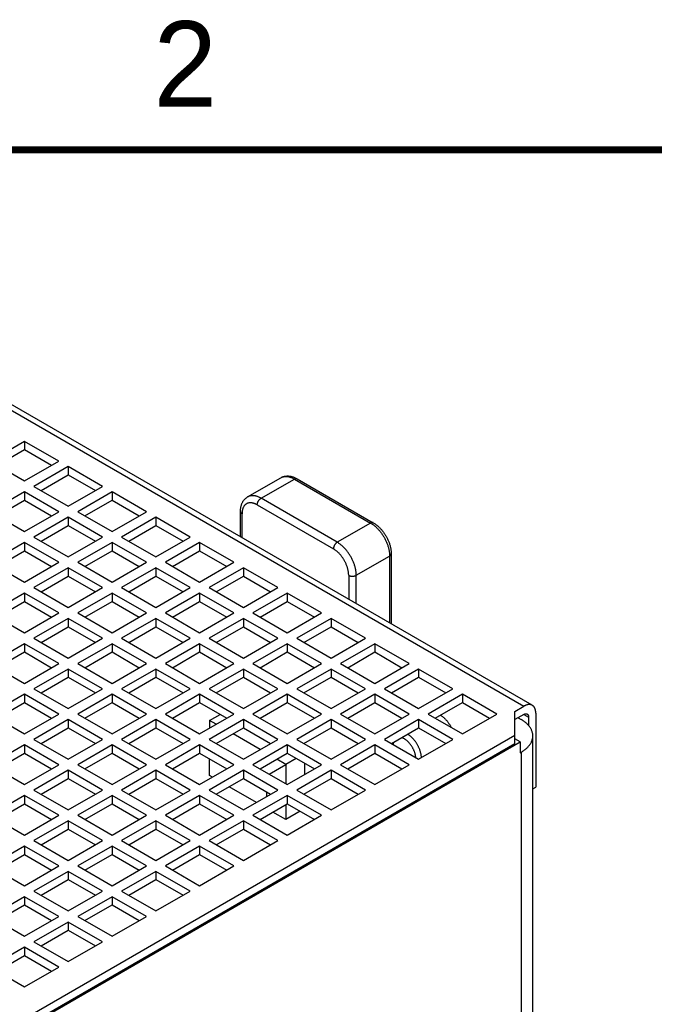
# Model space of a CAD drawing. Header units: inches. Extents: x 0 to 34, y 0 to 22.
# Tile 53 of 54: x 27.1 to 29, y 19 to 21.9. Entities that reach past the tile are written whole.
import ezdxf

# ---------------------------------------------------------------- set-up
doc = ezdxf.new("R2010")
doc.units = ezdxf.units.IN
doc.header["$LTSCALE"] = 1.87
doc.header["$MEASUREMENT"] = 0
doc.layers.get('0').update_dxf_attribs({"linetype": 'CONTINUOUS'})
doc.styles.get("Standard").update_dxf_attribs({"font": 'txt', "width": 0.8})

msp = doc.modelspace()

# ---------------------------------------------------------------- linework, layer by layer
at = {"color": 7, "linetype": 'CONTINUOUS'}
for p, q in [((28.6101, 19.8767), (26.4498, 21.124)), ((26.4252, 21.1215), (28.5855, 19.8742)), ((27.1253, 20.6482), (27.0251, 20.5903)), ((27.1253, 20.6482), (27.1253, 20.6241)), ((27.2256, 20.5903), (27.1253, 20.6482)), ((27.046, 20.5783), (27.1253, 20.6241)), ((27.1253, 20.6241), (27.2047, 20.5783)), ((27.0251, 20.5903), (27.1253, 20.5324)), ((27.1253, 20.5324), (27.2256, 20.5903)), ((27.2534, 20.5742), (27.1532, 20.5164)), ((27.1741, 20.5043), (27.2534, 20.5501)), ((27.2534, 20.5742), (27.2534, 20.5501)), ((27.3536, 20.5164), (27.2534, 20.5742)), ((27.2534, 20.5501), (27.3327, 20.5043)), ((27.7778, 20.4857), (27.8752, 20.542)), ((27.8171, 20.4818), (27.9146, 20.5381)), ((27.9146, 20.5381), (28.1373, 20.4095)), ((27.9224, 20.5388), (28.1452, 20.4102)), ((27.1253, 20.5003), (27.0251, 20.4424)), ((27.1253, 20.5003), (27.1253, 20.4762)), ((27.2256, 20.4424), (27.1253, 20.5003)), ((27.1532, 20.5164), (27.2534, 20.4585)), ((27.2534, 20.4585), (27.3536, 20.5164)), ((27.3815, 20.5003), (27.2812, 20.4424)), ((27.3815, 20.5003), (27.3815, 20.4762)), ((27.4817, 20.4424), (27.3815, 20.5003)), ((27.046, 20.4304), (27.1253, 20.4762)), ((27.1253, 20.4762), (27.2047, 20.4304)), ((27.3021, 20.4304), (27.3815, 20.4762)), ((27.3815, 20.4762), (27.4608, 20.4304)), ((27.806, 20.4625), (28.0287, 20.3339)), ((28.0398, 20.3532), (27.8171, 20.4818)), ((27.0251, 20.4424), (27.1253, 20.3846)), ((27.1253, 20.3846), (27.2256, 20.4424)), ((27.2812, 20.4424), (27.3815, 20.3846)), ((27.3815, 20.3846), (27.4817, 20.4424)), ((27.7568, 20.3693), (27.7568, 20.4432)), ((27.7615, 20.3666), (27.7615, 20.4368)), ((27.2534, 20.4264), (27.1532, 20.3685)), ((27.2534, 20.4264), (27.2534, 20.4022)), ((27.3536, 20.3685), (27.2534, 20.4264)), ((27.5095, 20.4264), (27.4093, 20.3685)), ((27.5095, 20.4264), (27.5095, 20.4022)), ((27.6097, 20.3685), (27.5095, 20.4264)), ((28.1373, 20.4095), (28.0398, 20.3532)), ((27.1741, 20.3564), (27.2534, 20.4022)), ((27.2534, 20.4022), (27.3327, 20.3564)), ((27.4302, 20.3564), (27.5095, 20.4022)), ((27.5095, 20.4022), (27.5889, 20.3564)), ((27.1253, 20.3524), (27.0251, 20.2946)), ((27.1253, 20.3524), (27.1253, 20.3283)), ((27.2256, 20.2946), (27.1253, 20.3524)), ((27.1532, 20.3685), (27.2534, 20.3106)), ((27.2534, 20.3106), (27.3536, 20.3685)), ((27.3815, 20.3524), (27.2812, 20.2946)), ((27.3815, 20.3524), (27.3815, 20.3283)), ((27.4817, 20.2946), (27.3815, 20.3524)), ((27.4093, 20.3685), (27.5095, 20.3106)), ((27.5095, 20.3106), (27.6097, 20.3685)), ((27.6376, 20.3524), (27.5374, 20.2946)), ((27.6376, 20.3524), (27.6376, 20.3283)), ((27.7378, 20.2946), (27.6376, 20.3524)), ((27.046, 20.2825), (27.1253, 20.3283)), ((27.1253, 20.3283), (27.2047, 20.2825)), ((27.3021, 20.2825), (27.3815, 20.3283)), ((27.3815, 20.3283), (27.4608, 20.2825)), ((27.5582, 20.2825), (27.6376, 20.3283)), ((27.6376, 20.3283), (27.7169, 20.2825)), ((28.1976, 20.3195), (28.1976, 20.1148)), ((27.0251, 20.2946), (27.1253, 20.2367)), ((27.1253, 20.2367), (27.2256, 20.2946)), ((27.2812, 20.2946), (27.3815, 20.2367)), ((27.3815, 20.2367), (27.4817, 20.2946)), ((27.5374, 20.2946), (27.6376, 20.2367)), ((27.6376, 20.2367), (27.7378, 20.2946)), ((28.0955, 20.2568), (28.193, 20.313)), ((28.193, 20.313), (28.193, 20.1175)), ((27.2534, 20.2785), (27.1532, 20.2206)), ((27.2534, 20.2785), (27.2534, 20.2544)), ((27.3536, 20.2206), (27.2534, 20.2785)), ((27.5095, 20.2785), (27.4093, 20.2206)), ((27.5095, 20.2785), (27.5095, 20.2544)), ((27.6097, 20.2206), (27.5095, 20.2785)), ((27.7656, 20.2785), (27.6654, 20.2206)), ((27.7656, 20.2785), (27.7656, 20.2544)), ((27.8659, 20.2206), (27.7656, 20.2785)), ((27.1741, 20.2086), (27.2534, 20.2544)), ((27.2534, 20.2544), (27.3327, 20.2086)), ((27.4302, 20.2086), (27.5095, 20.2544)), ((27.5095, 20.2544), (27.5889, 20.2086)), ((27.6863, 20.2086), (27.7656, 20.2544)), ((27.7656, 20.2544), (27.845, 20.2086)), ((28.0733, 20.2568), (28.0733, 20.1866)), ((28.0955, 20.1738), (28.0955, 20.2568)), ((27.1253, 20.2045), (27.0251, 20.1467)), ((27.1253, 20.2045), (27.1253, 20.1804)), ((27.2256, 20.1467), (27.1253, 20.2045)), ((27.1532, 20.2206), (27.2534, 20.1627)), ((27.2534, 20.1627), (27.3536, 20.2206)), ((27.3815, 20.2045), (27.2812, 20.1467)), ((27.3815, 20.2045), (27.3815, 20.1804)), ((27.4817, 20.1467), (27.3815, 20.2045)), ((27.4093, 20.2206), (27.5095, 20.1627)), ((27.5095, 20.1627), (27.6097, 20.2206)), ((27.6376, 20.2045), (27.5374, 20.1467)), ((27.6376, 20.2045), (27.6376, 20.1804)), ((27.7378, 20.1467), (27.6376, 20.2045)), ((27.6654, 20.2206), (27.7656, 20.1627)), ((27.7656, 20.1627), (27.8659, 20.2206)), ((27.8937, 20.2045), (27.7935, 20.1467)), ((27.8937, 20.2045), (27.8937, 20.1804)), ((27.9939, 20.1467), (27.8937, 20.2045)), ((27.046, 20.1346), (27.1253, 20.1804)), ((27.1253, 20.1804), (27.2047, 20.1346)), ((27.3021, 20.1346), (27.3815, 20.1804)), ((27.3815, 20.1804), (27.4608, 20.1346)), ((27.5582, 20.1346), (27.6376, 20.1804)), ((27.6376, 20.1804), (27.7169, 20.1346)), ((27.8143, 20.1346), (27.8937, 20.1804)), ((27.8937, 20.1804), (27.973, 20.1346)), ((27.0251, 20.1467), (27.1253, 20.0888)), ((27.1253, 20.0888), (27.2256, 20.1467)), ((27.2812, 20.1467), (27.3815, 20.0888)), ((27.3815, 20.0888), (27.4817, 20.1467)), ((27.5374, 20.1467), (27.6376, 20.0888)), ((27.6376, 20.0888), (27.7378, 20.1467)), ((27.7935, 20.1467), (27.8937, 20.0888)), ((27.8937, 20.0888), (27.9939, 20.1467)), ((27.2534, 20.1306), (27.1532, 20.0727)), ((27.2534, 20.1306), (27.2534, 20.1065)), ((27.3536, 20.0727), (27.2534, 20.1306)), ((27.5095, 20.1306), (27.4093, 20.0727)), ((27.5095, 20.1306), (27.5095, 20.1065)), ((27.6097, 20.0727), (27.5095, 20.1306)), ((27.7656, 20.1306), (27.6654, 20.0727)), ((27.7656, 20.1306), (27.7656, 20.1065)), ((27.8659, 20.0727), (27.7656, 20.1306)), ((28.0217, 20.1306), (27.9215, 20.0727)), ((28.0217, 20.1306), (28.0217, 20.1065)), ((28.122, 20.0727), (28.0217, 20.1306)), ((27.1741, 20.0607), (27.2534, 20.1065)), ((27.2534, 20.1065), (27.3327, 20.0607)), ((27.4302, 20.0607), (27.5095, 20.1065)), ((27.5095, 20.1065), (27.5889, 20.0607)), ((27.6863, 20.0607), (27.7656, 20.1065)), ((27.7656, 20.1065), (27.845, 20.0607)), ((27.9424, 20.0607), (28.0217, 20.1065)), ((28.0217, 20.1065), (28.1011, 20.0607)), ((27.1532, 20.0727), (27.2534, 20.0149)), ((27.2534, 20.0149), (27.3536, 20.0727)), ((27.4093, 20.0727), (27.5095, 20.0149)), ((27.5095, 20.0149), (27.6097, 20.0727)), ((27.6654, 20.0727), (27.7656, 20.0149)), ((27.7656, 20.0149), (27.8659, 20.0727)), ((27.9215, 20.0727), (28.0217, 20.0149)), ((28.0217, 20.0149), (28.122, 20.0727)), ((27.1253, 20.0567), (27.0251, 19.9988)), ((27.046, 19.9867), (27.1253, 20.0326)), ((27.1253, 20.0567), (27.1253, 20.0326)), ((27.2256, 19.9988), (27.1253, 20.0567)), ((27.1253, 20.0326), (27.2047, 19.9867)), ((27.3815, 20.0567), (27.2812, 19.9988)), ((27.3021, 19.9867), (27.3815, 20.0326)), ((27.3815, 20.0567), (27.3815, 20.0326)), ((27.4817, 19.9988), (27.3815, 20.0567)), ((27.3815, 20.0326), (27.4608, 19.9867)), ((27.6376, 20.0567), (27.5374, 19.9988)), ((27.5582, 19.9867), (27.6376, 20.0326)), ((27.6376, 20.0567), (27.6376, 20.0326)), ((27.7378, 19.9988), (27.6376, 20.0567)), ((27.6376, 20.0326), (27.7169, 19.9867)), ((27.8937, 20.0567), (27.7935, 19.9988)), ((27.8143, 19.9867), (27.8937, 20.0326)), ((27.8937, 20.0567), (27.8937, 20.0326)), ((27.9939, 19.9988), (27.8937, 20.0567)), ((27.8937, 20.0326), (27.973, 19.9867)), ((28.1498, 20.0567), (28.0496, 19.9988)), ((28.0705, 19.9867), (28.1498, 20.0326)), ((28.1498, 20.0567), (28.1498, 20.0326)), ((28.25, 19.9988), (28.1498, 20.0567)), ((28.1498, 20.0326), (28.2291, 19.9867)), ((27.0251, 19.9988), (27.1253, 19.9409)), ((27.1253, 19.9409), (27.2256, 19.9988)), ((27.2534, 19.9827), (27.1532, 19.9249)), ((27.2534, 19.9827), (27.2534, 19.9586)), ((27.3536, 19.9249), (27.2534, 19.9827)), ((27.2812, 19.9988), (27.3815, 19.9409)), ((27.3815, 19.9409), (27.4817, 19.9988)), ((27.5095, 19.9827), (27.4093, 19.9249)), ((27.5095, 19.9827), (27.5095, 19.9586)), ((27.6097, 19.9249), (27.5095, 19.9827)), ((27.5374, 19.9988), (27.6376, 19.9409)), ((27.6376, 19.9409), (27.7378, 19.9988)), ((27.7656, 19.9827), (27.6654, 19.9249)), ((27.7656, 19.9827), (27.7656, 19.9586)), ((27.8659, 19.9249), (27.7656, 19.9827)), ((27.7935, 19.9988), (27.8937, 19.9409)), ((27.8937, 19.9409), (27.9939, 19.9988)), ((28.0217, 19.9827), (27.9215, 19.9249)), ((28.0217, 19.9827), (28.0217, 19.9586)), ((28.122, 19.9249), (28.0217, 19.9827)), ((28.0496, 19.9988), (28.1498, 19.9409)), ((28.1498, 19.9409), (28.25, 19.9988)), ((28.2779, 19.9827), (28.1776, 19.9249)), ((28.2779, 19.9827), (28.2779, 19.9586)), ((28.3781, 19.9249), (28.2779, 19.9827)), ((27.1741, 19.9128), (27.2534, 19.9586)), ((27.2534, 19.9586), (27.3327, 19.9128)), ((27.4302, 19.9128), (27.5095, 19.9586)), ((27.5095, 19.9586), (27.5889, 19.9128)), ((27.6863, 19.9128), (27.7656, 19.9586)), ((27.7656, 19.9586), (27.845, 19.9128)), ((27.9424, 19.9128), (28.0217, 19.9586)), ((28.0217, 19.9586), (28.1011, 19.9128)), ((28.1985, 19.9128), (28.2779, 19.9586)), ((28.2779, 19.9586), (28.3572, 19.9128)), ((27.1532, 19.9249), (27.2534, 19.867)), ((27.2534, 19.867), (27.3536, 19.9249)), ((27.4093, 19.9249), (27.5095, 19.867)), ((27.5095, 19.867), (27.6097, 19.9249)), ((27.6654, 19.9249), (27.7656, 19.867)), ((27.7656, 19.867), (27.8659, 19.9249)), ((27.9215, 19.9249), (28.0217, 19.867)), ((28.0217, 19.867), (28.122, 19.9249)), ((28.1776, 19.9249), (28.2779, 19.867)), ((28.2779, 19.867), (28.3781, 19.9249)), ((27.1253, 19.9088), (27.0251, 19.8509)), ((27.1253, 19.9088), (27.1253, 19.8847)), ((27.2256, 19.8509), (27.1253, 19.9088)), ((27.3815, 19.9088), (27.2812, 19.8509)), ((27.3815, 19.9088), (27.3815, 19.8847)), ((27.4817, 19.8509), (27.3815, 19.9088)), ((27.6376, 19.9088), (27.5374, 19.8509)), ((27.6376, 19.9088), (27.6376, 19.8847)), ((27.7378, 19.8509), (27.6376, 19.9088)), ((27.8937, 19.9088), (27.7935, 19.8509)), ((27.8937, 19.9088), (27.8937, 19.8847)), ((27.9939, 19.8509), (27.8937, 19.9088)), ((28.1498, 19.9088), (28.0496, 19.8509)), ((28.1498, 19.9088), (28.1498, 19.8847)), ((28.25, 19.8509), (28.1498, 19.9088)), ((28.4059, 19.9088), (28.3057, 19.8509)), ((28.4059, 19.9088), (28.4059, 19.8847)), ((28.5061, 19.8509), (28.4059, 19.9088)), ((27.046, 19.8389), (27.1253, 19.8847)), ((27.1253, 19.8847), (27.2047, 19.8389)), ((27.3021, 19.8389), (27.3815, 19.8847)), ((27.3815, 19.8847), (27.4608, 19.8389)), ((27.5582, 19.8389), (27.6376, 19.8847)), ((27.6376, 19.8847), (27.7169, 19.8389)), ((27.8143, 19.8389), (27.8937, 19.8847)), ((27.8937, 19.8847), (27.973, 19.8389)), ((28.0705, 19.8389), (28.1498, 19.8847)), ((28.1498, 19.8847), (28.2291, 19.8389)), ((28.3266, 19.8389), (28.4059, 19.8847)), ((28.4059, 19.8847), (28.4853, 19.8389)), ((28.559, 19.859), (28.5855, 19.8742)), ((28.559, 19.7641), (28.559, 19.859)), ((27.0251, 19.8509), (27.1253, 19.793)), ((27.1253, 19.793), (27.2256, 19.8509)), ((27.2534, 19.8348), (27.1532, 19.777)), ((27.2534, 19.8348), (27.2534, 19.8107)), ((27.3536, 19.777), (27.2534, 19.8348)), ((27.2812, 19.8509), (27.3815, 19.793)), ((27.3815, 19.793), (27.4817, 19.8509)), ((27.5095, 19.8348), (27.4093, 19.777)), ((27.5095, 19.8348), (27.5095, 19.8107)), ((27.6097, 19.777), (27.5095, 19.8348)), ((27.5374, 19.8509), (27.6376, 19.793)), ((27.6376, 19.793), (27.7378, 19.8509)), ((27.7656, 19.8348), (27.6654, 19.777)), ((27.6668, 19.8325), (27.6974, 19.8501)), ((27.6668, 19.8325), (27.6668, 19.8099)), ((27.6863, 19.8212), (27.6668, 19.8325)), ((27.7656, 19.8348), (27.7656, 19.8107)), ((27.8659, 19.777), (27.7656, 19.8348)), ((27.7935, 19.8509), (27.8937, 19.793)), ((27.8937, 19.793), (27.9939, 19.8509)), ((28.0217, 19.8348), (27.9215, 19.777)), ((28.0217, 19.8348), (28.0217, 19.8107)), ((28.122, 19.777), (28.0217, 19.8348)), ((28.0496, 19.8509), (28.1498, 19.793)), ((28.1498, 19.793), (28.25, 19.8509)), ((28.2779, 19.8348), (28.1776, 19.777)), ((28.2779, 19.8348), (28.2779, 19.8107)), ((28.3781, 19.777), (28.2779, 19.8348)), ((28.3057, 19.8509), (28.4059, 19.793)), ((28.4059, 19.793), (28.5061, 19.8509)), ((28.5855, 19.8501), (28.559, 19.8348)), ((28.5688, 19.8405), (28.5771, 19.8356)), ((28.5855, 19.8501), (28.5994, 19.8421)), ((28.5994, 19.8421), (28.5994, 19.8178)), ((28.6203, 19.8541), (28.6203, 19.6372)), ((27.1741, 19.7649), (27.2534, 19.8107)), ((27.2534, 19.8107), (27.3327, 19.7649)), ((27.4302, 19.7649), (27.5095, 19.8107)), ((27.5095, 19.8107), (27.5889, 19.7649)), ((27.6863, 19.7649), (27.7656, 19.8107)), ((27.7656, 19.8107), (27.845, 19.7649)), ((27.9424, 19.7649), (28.0217, 19.8107)), ((28.0217, 19.8107), (28.1011, 19.7649)), ((28.1985, 19.7649), (28.2779, 19.8107)), ((28.2779, 19.8107), (28.3572, 19.7649)), ((28.559, 19.7882), (25.5627, 18.0582)), ((27.1532, 19.777), (27.2534, 19.7191)), ((27.2534, 19.7191), (27.3536, 19.777)), ((27.4093, 19.777), (27.5095, 19.7191)), ((27.5095, 19.7191), (27.6097, 19.777)), ((27.6654, 19.777), (27.7656, 19.7191)), ((27.8144, 19.7473), (27.7351, 19.7931)), ((27.7656, 19.7191), (27.8659, 19.777)), ((27.9215, 19.777), (28.0217, 19.7191)), ((28.0217, 19.7191), (28.122, 19.777)), ((28.1776, 19.777), (28.2779, 19.7191)), ((28.2779, 19.7191), (28.3781, 19.777)), ((28.5743, 19.7697), (28.559, 19.7786)), ((28.6117, 15.9204), (28.6117, 19.7874)), ((25.5512, 18.0242), (28.5743, 19.7697)), ((28.559, 19.7641), (25.5627, 18.0341)), ((27.1253, 19.7609), (27.0251, 19.703)), ((27.1253, 19.7609), (27.1253, 19.7368)), ((27.2256, 19.703), (27.1253, 19.7609)), ((27.3815, 19.7609), (27.2812, 19.703)), ((27.3815, 19.7609), (27.3815, 19.7368)), ((27.4817, 19.703), (27.3815, 19.7609)), ((27.6376, 19.7609), (27.5374, 19.703)), ((27.6376, 19.7609), (27.6376, 19.7368)), ((27.7378, 19.703), (27.6376, 19.7609)), ((27.8937, 19.7609), (27.7935, 19.703)), ((27.8937, 19.7609), (27.8937, 19.7368)), ((27.9939, 19.703), (27.8937, 19.7609)), ((28.1498, 19.7609), (28.0496, 19.703)), ((28.1498, 19.7609), (28.1498, 19.7368)), ((28.25, 19.703), (28.1498, 19.7609)), ((28.2027, 19.7625), (28.2027, 19.7673)), ((28.5743, 19.7697), (28.5743, 19.7376)), ((27.046, 19.691), (27.1253, 19.7368)), ((27.1253, 19.7368), (27.2047, 19.691)), ((27.3021, 19.691), (27.3815, 19.7368)), ((27.3815, 19.7368), (27.4608, 19.691)), ((27.5582, 19.691), (27.6376, 19.7368)), ((27.6376, 19.7368), (27.7169, 19.691)), ((27.6668, 19.6718), (27.6668, 19.7199)), ((27.8143, 19.691), (27.8937, 19.7368)), ((27.8895, 19.7039), (27.8631, 19.7191)), ((27.9201, 19.7215), (27.8895, 19.7039)), ((27.8937, 19.7368), (27.973, 19.691)), ((28.0705, 19.691), (28.1498, 19.7368)), ((28.1498, 19.7368), (28.2291, 19.691)), ((28.5743, 19.7376), (28.5771, 19.7392)), ((28.5771, 19.7392), (28.5771, 15.8722)), ((27.0251, 19.703), (27.1253, 19.6452)), ((27.1253, 19.6452), (27.2256, 19.703)), ((27.2534, 19.687), (27.1532, 19.6291)), ((27.2534, 19.687), (27.2534, 19.6629)), ((27.3536, 19.6291), (27.2534, 19.687)), ((27.2812, 19.703), (27.3815, 19.6452)), ((27.3815, 19.6452), (27.4817, 19.703)), ((27.5095, 19.687), (27.4093, 19.6291)), ((27.5095, 19.687), (27.5095, 19.6629)), ((27.6097, 19.6291), (27.5095, 19.687)), ((27.5374, 19.703), (27.6376, 19.6452)), ((27.6376, 19.6452), (27.7378, 19.703)), ((27.7656, 19.687), (27.6654, 19.6291)), ((27.7656, 19.687), (27.7656, 19.6629)), ((27.8659, 19.6291), (27.7656, 19.687)), ((27.7935, 19.703), (27.8937, 19.6452)), ((27.8407, 19.6757), (27.8895, 19.7039)), ((27.8895, 19.7039), (27.8895, 19.6476)), ((27.8937, 19.6452), (27.9939, 19.703)), ((28.0217, 19.687), (27.9215, 19.6291)), ((27.9452, 19.6749), (27.9452, 19.7071)), ((28.0217, 19.687), (28.0217, 19.6629)), ((28.122, 19.6291), (28.0217, 19.687)), ((28.0496, 19.703), (28.1498, 19.6452)), ((28.1498, 19.6452), (28.25, 19.703)), ((27.1741, 19.617), (27.2534, 19.6629)), ((27.2534, 19.6629), (27.3327, 19.617)), ((27.4302, 19.617), (27.5095, 19.6629)), ((27.5095, 19.6629), (27.5889, 19.617)), ((27.6752, 19.6669), (27.6668, 19.6718)), ((27.6863, 19.617), (27.7656, 19.6629)), ((27.7656, 19.6629), (27.845, 19.617)), ((27.9424, 19.617), (28.0217, 19.6629)), ((28.0217, 19.6629), (28.1011, 19.617)), ((27.1532, 19.6291), (27.2534, 19.5712)), ((27.2534, 19.5712), (27.3536, 19.6291)), ((27.4093, 19.6291), (27.5095, 19.5712)), ((27.5095, 19.5712), (27.6097, 19.6291)), ((27.6654, 19.6291), (27.7656, 19.5712)), ((27.8033, 19.593), (27.7239, 19.6388)), ((27.7656, 19.5712), (27.8659, 19.6291)), ((27.9215, 19.6291), (28.0217, 19.5712)), ((28.0217, 19.5712), (28.122, 19.6291)), ((28.6117, 19.6322), (28.6203, 19.6372)), ((27.1253, 19.613), (27.0251, 19.5552)), ((27.1253, 19.613), (27.1253, 19.5889)), ((27.2256, 19.5552), (27.1253, 19.613)), ((27.3815, 19.613), (27.2812, 19.5552)), ((27.3815, 19.613), (27.3815, 19.5889)), ((27.4817, 19.5552), (27.3815, 19.613)), ((27.6376, 19.613), (27.5374, 19.5552)), ((27.6376, 19.613), (27.6376, 19.5889)), ((27.7378, 19.5552), (27.6376, 19.613)), ((27.8937, 19.613), (27.7935, 19.5552)), ((27.8338, 19.6106), (27.8338, 19.6235)), ((27.8937, 19.613), (27.8937, 19.5889)), ((27.9939, 19.5552), (27.8937, 19.613)), ((27.9452, 19.6154), (27.9452, 19.6187)), ((27.046, 19.5431), (27.1253, 19.5889)), ((27.1253, 19.5889), (27.2047, 19.5431)), ((27.3021, 19.5431), (27.3815, 19.5889)), ((27.3815, 19.5889), (27.4608, 19.5431)), ((27.5582, 19.5431), (27.6376, 19.5889)), ((27.6376, 19.5889), (27.7169, 19.5431)), ((27.8143, 19.5431), (27.8937, 19.5889)), ((27.8895, 19.5865), (27.8895, 19.5432)), ((27.8937, 19.5889), (27.973, 19.5431)), ((27.0251, 19.5552), (27.1253, 19.4973)), ((27.1253, 19.4973), (27.2256, 19.5552)), ((27.2812, 19.5552), (27.3815, 19.4973)), ((27.3815, 19.4973), (27.4817, 19.5552)), ((27.5374, 19.5552), (27.6376, 19.4973)), ((27.6376, 19.4973), (27.7378, 19.5552)), ((27.7935, 19.5552), (27.8937, 19.4973)), ((27.8895, 19.5432), (27.852, 19.5648)), ((27.9312, 19.5672), (27.8895, 19.5432)), ((27.8937, 19.4973), (27.9939, 19.5552)), ((27.2534, 19.5391), (27.1532, 19.4812)), ((27.1741, 19.4692), (27.2534, 19.515)), ((27.2534, 19.5391), (27.2534, 19.515)), ((27.3536, 19.4812), (27.2534, 19.5391)), ((27.2534, 19.515), (27.3327, 19.4692)), ((27.5095, 19.5391), (27.4093, 19.4812)), ((27.4302, 19.4692), (27.5095, 19.515)), ((27.5095, 19.5391), (27.5095, 19.515)), ((27.6097, 19.4812), (27.5095, 19.5391)), ((27.5095, 19.515), (27.5889, 19.4692)), ((27.7656, 19.5391), (27.6654, 19.4812)), ((27.6863, 19.4692), (27.7656, 19.515)), ((27.7656, 19.5391), (27.7656, 19.515)), ((27.8659, 19.4812), (27.7656, 19.5391)), ((27.7656, 19.515), (27.845, 19.4692)), ((27.1253, 19.4651), (27.0251, 19.4073)), ((27.1253, 19.4651), (27.1253, 19.441)), ((27.2256, 19.4073), (27.1253, 19.4651)), ((27.1532, 19.4812), (27.2534, 19.4234)), ((27.2534, 19.4234), (27.3536, 19.4812)), ((27.3815, 19.4651), (27.2812, 19.4073)), ((27.3815, 19.4651), (27.3815, 19.441)), ((27.4817, 19.4073), (27.3815, 19.4651)), ((27.4093, 19.4812), (27.5095, 19.4234)), ((27.5095, 19.4234), (27.6097, 19.4812)), ((27.6376, 19.4651), (27.5374, 19.4073)), ((27.6376, 19.4651), (27.6376, 19.441)), ((27.7378, 19.4073), (27.6376, 19.4651)), ((27.6654, 19.4812), (27.7656, 19.4234)), ((27.7656, 19.4234), (27.8659, 19.4812)), ((27.046, 19.3952), (27.1253, 19.441)), ((27.1253, 19.441), (27.2047, 19.3952)), ((27.3021, 19.3952), (27.3815, 19.441)), ((27.3815, 19.441), (27.4608, 19.3952)), ((27.5582, 19.3952), (27.6376, 19.441)), ((27.6376, 19.441), (27.7169, 19.3952)), ((27.0251, 19.4073), (27.1253, 19.3494)), ((27.1253, 19.3494), (27.2256, 19.4073)), ((27.2812, 19.4073), (27.3815, 19.3494)), ((27.3815, 19.3494), (27.4817, 19.4073)), ((27.5374, 19.4073), (27.6376, 19.3494)), ((27.6376, 19.3494), (27.7378, 19.4073)), ((27.2534, 19.3912), (27.1532, 19.3333)), ((27.2534, 19.3912), (27.2534, 19.3671)), ((27.3536, 19.3333), (27.2534, 19.3912)), ((27.5095, 19.3912), (27.4093, 19.3333)), ((27.5095, 19.3912), (27.5095, 19.3671)), ((27.6097, 19.3333), (27.5095, 19.3912)), ((27.1741, 19.3213), (27.2534, 19.3671)), ((27.2534, 19.3671), (27.3327, 19.3213)), ((27.4302, 19.3213), (27.5095, 19.3671)), ((27.5095, 19.3671), (27.5889, 19.3213)), ((27.1253, 19.3173), (27.0251, 19.2594)), ((27.1253, 19.3173), (27.1253, 19.2932)), ((27.2256, 19.2594), (27.1253, 19.3173)), ((27.1532, 19.3333), (27.2534, 19.2755)), ((27.2534, 19.2755), (27.3536, 19.3333)), ((27.3815, 19.3173), (27.2812, 19.2594)), ((27.3815, 19.3173), (27.3815, 19.2932)), ((27.4817, 19.2594), (27.3815, 19.3173)), ((27.4093, 19.3333), (27.5095, 19.2755)), ((27.5095, 19.2755), (27.6097, 19.3333)), ((27.046, 19.2473), (27.1253, 19.2932)), ((27.1253, 19.2932), (27.2047, 19.2473)), ((27.3021, 19.2473), (27.3815, 19.2932)), ((27.3815, 19.2932), (27.4608, 19.2473)), ((27.0251, 19.2594), (27.1253, 19.2015)), ((27.1253, 19.2015), (27.2256, 19.2594)), ((27.2812, 19.2594), (27.3815, 19.2015)), ((27.3815, 19.2015), (27.4817, 19.2594)), ((27.2534, 19.2433), (27.1532, 19.1855)), ((27.2534, 19.2433), (27.2534, 19.2192)), ((27.3536, 19.1855), (27.2534, 19.2433)), ((27.1741, 19.1734), (27.2534, 19.2192)), ((27.2534, 19.2192), (27.3327, 19.1734)), ((27.1253, 19.1694), (27.0251, 19.1115)), ((27.1253, 19.1694), (27.1253, 19.1453)), ((27.2256, 19.1115), (27.1253, 19.1694)), ((27.1532, 19.1855), (27.2534, 19.1276)), ((27.2534, 19.1276), (27.3536, 19.1855)), ((27.046, 19.0995), (27.1253, 19.1453)), ((27.1253, 19.1453), (27.2047, 19.0995)), ((27.0251, 19.1115), (27.1253, 19.0537)), ((27.1253, 19.0537), (27.2256, 19.1115))]:
    msp.add_line(p, q, dxfattribs=at)
at = {"color": 7, "linetype": 'CONTINUOUS', "const_width": 0.02}
msp.add_lwpolyline([(33.5, 21.5), (0.5, 21.5)], dxfattribs=at)
at = {"color": 7, "linetype": 'CONTINUOUS'}
for points, knots in [([(27.8752, 20.542), (27.8761, 20.5425), (27.8779, 20.5434), (27.8807, 20.5446), (27.8837, 20.5456), (27.8867, 20.5463), (27.8899, 20.5468), (27.8933, 20.547), (27.8967, 20.547), (27.9002, 20.5467), (27.9038, 20.5461), (27.9075, 20.5452), (27.9113, 20.5441), (27.915, 20.5426), (27.9188, 20.5409), (27.9212, 20.5395), (27.9224, 20.5388)], [0, 0, 0, 0, 0.061274, 0.122978, 0.185368, 0.248975, 0.31401, 0.380763, 0.449605, 0.520929, 0.594735, 0.671101, 0.749988, 0.831249, 0.914669, 1, 1, 1, 1]), ([(27.8752, 20.542), (27.876, 20.5424), (27.8776, 20.5432), (27.8802, 20.5442), (27.883, 20.545), (27.8858, 20.5455), (27.8887, 20.5457), (27.8918, 20.5456), (27.8949, 20.5453), (27.8981, 20.5447), (27.9013, 20.5439), (27.9046, 20.5428), (27.9079, 20.5415), (27.9113, 20.5399), (27.9135, 20.5387), (27.9146, 20.5381)], [0, 0, 0, 0, 0.066405, 0.133237, 0.201014, 0.270165, 0.341078, 0.414085, 0.489465, 0.567435, 0.648158, 0.731741, 0.818242, 0.907672, 1, 1, 1, 1]), ([(27.9146, 20.5381), (27.9149, 20.5382), (27.9155, 20.5386), (27.9165, 20.539), (27.9174, 20.5393), (27.9184, 20.5395), (27.9193, 20.5396), (27.9201, 20.5396), (27.921, 20.5394), (27.9217, 20.5392), (27.9222, 20.539), (27.9224, 20.5388)], [0, 0, 0, 0, 0.132457, 0.25883, 0.379112, 0.493493, 0.602389, 0.706458, 0.806613, 0.903998, 1, 1, 1, 1]), ([(27.7568, 20.4432), (27.7568, 20.4445), (27.7569, 20.4472), (27.7572, 20.451), (27.7578, 20.4548), (27.7585, 20.4584), (27.7595, 20.4618), (27.7606, 20.4651), (27.7619, 20.4681), (27.7634, 20.471), (27.7651, 20.4737), (27.7668, 20.4762), (27.7688, 20.4785), (27.7708, 20.4806), (27.773, 20.4825), (27.7753, 20.4842), (27.7769, 20.4852), (27.7778, 20.4857)], [0, 0, 0, 0, 0.080033, 0.158078, 0.234185, 0.308246, 0.380122, 0.449711, 0.516947, 0.582129, 0.645471, 0.707028, 0.767204, 0.826363, 0.884627, 0.942425, 1, 1, 1, 1]), ([(27.806, 20.4625), (27.8051, 20.463), (27.8033, 20.464), (27.8005, 20.4653), (27.7977, 20.4664), (27.795, 20.4673), (27.7923, 20.468), (27.7897, 20.4684), (27.7871, 20.4686), (27.7846, 20.4686), (27.7822, 20.4683), (27.7798, 20.4678), (27.7776, 20.4671), (27.7755, 20.4662), (27.7735, 20.4651), (27.7716, 20.4637), (27.7699, 20.4621), (27.7683, 20.4603), (27.7669, 20.4584), (27.7656, 20.4562), (27.7645, 20.4539), (27.7636, 20.4514), (27.7628, 20.4487), (27.7622, 20.4459), (27.7618, 20.443), (27.7615, 20.4399), (27.7615, 20.4378), (27.7615, 20.4368)], [0, 0, 0, 0, 0.047618, 0.093911, 0.13877, 0.182123, 0.223931, 0.264215, 0.303098, 0.340752, 0.377348, 0.413067, 0.44812, 0.48276, 0.517261, 0.551901, 0.586953, 0.622671, 0.659266, 0.696918, 0.735799, 0.77608, 0.817887, 0.861237, 0.906094, 0.952384, 1, 1, 1, 1]), ([(27.8171, 20.4818), (27.816, 20.4824), (27.8138, 20.4836), (27.8105, 20.4852), (27.8072, 20.4866), (27.8039, 20.4876), (27.8006, 20.4885), (27.7974, 20.4891), (27.7943, 20.4894), (27.7913, 20.4894), (27.7884, 20.4892), (27.7855, 20.4887), (27.7828, 20.488), (27.7802, 20.487), (27.7786, 20.4862), (27.7778, 20.4857)], [0, 0, 0, 0, 0.092328, 0.181758, 0.268259, 0.351842, 0.432565, 0.510535, 0.585915, 0.658922, 0.729835, 0.798986, 0.866763, 0.933595, 1, 1, 1, 1]), ([(27.806, 20.4625), (27.806, 20.4629), (27.806, 20.4637), (27.8062, 20.4649), (27.8064, 20.4661), (27.8067, 20.4673), (27.807, 20.4686), (27.8075, 20.4698), (27.808, 20.4711), (27.8086, 20.4723), (27.8093, 20.4735), (27.81, 20.4747), (27.8107, 20.4758), (27.8116, 20.4769), (27.8124, 20.4779), (27.8133, 20.4788), (27.8142, 20.4797), (27.8152, 20.4805), (27.8161, 20.4812), (27.8168, 20.4816), (27.8171, 20.4818)], [0, 0, 0, 0, 0.049506, 0.101009, 0.154346, 0.20932, 0.265702, 0.32324, 0.38166, 0.440677, 0.499994, 0.559311, 0.618329, 0.67675, 0.734288, 0.790672, 0.845648, 0.898987, 0.950491, 1, 1, 1, 1]), ([(27.7568, 20.4432), (27.7568, 20.443), (27.7569, 20.4424), (27.7571, 20.4416), (27.7574, 20.4409), (27.7578, 20.4401), (27.7583, 20.4394), (27.759, 20.4387), (27.7597, 20.438), (27.7605, 20.4374), (27.7611, 20.437), (27.7615, 20.4368)], [0, 0, 0, 0, 0.095959, 0.193354, 0.293516, 0.397592, 0.506494, 0.620879, 0.741165, 0.867541, 1, 1, 1, 1]), ([(28.1452, 20.4102), (28.1449, 20.4104), (28.1444, 20.4106), (28.1437, 20.4108), (28.1428, 20.411), (28.142, 20.411), (28.1411, 20.4109), (28.1401, 20.4107), (28.1392, 20.4104), (28.1382, 20.41), (28.1376, 20.4096), (28.1373, 20.4095)], [0, 0, 0, 0, 0.095999, 0.193385, 0.29354, 0.397609, 0.506505, 0.620887, 0.741169, 0.867543, 1, 1, 1, 1]), ([(28.1373, 20.4095), (28.1384, 20.4088), (28.1407, 20.4074), (28.144, 20.4051), (28.1474, 20.4026), (28.1507, 20.3999), (28.1539, 20.397), (28.1571, 20.3939), (28.1602, 20.3906), (28.1632, 20.3872), (28.1661, 20.3836), (28.1689, 20.3798), (28.1716, 20.376), (28.1742, 20.372), (28.1767, 20.3679), (28.179, 20.3638), (28.1811, 20.3595), (28.1831, 20.3553), (28.185, 20.3509), (28.1866, 20.3466), (28.1881, 20.3423), (28.1894, 20.3379), (28.1905, 20.3336), (28.1914, 20.3294), (28.1921, 20.3252), (28.1926, 20.321), (28.1929, 20.317), (28.193, 20.3143), (28.193, 20.313)], [0, 0, 0, 0, 0.034058, 0.069092, 0.105056, 0.141894, 0.179539, 0.217921, 0.256959, 0.296571, 0.336667, 0.377155, 0.417939, 0.458923, 0.500006, 0.541089, 0.582072, 0.622857, 0.663344, 0.703439, 0.74305, 0.782088, 0.820468, 0.858112, 0.894948, 0.930911, 0.965944, 1, 1, 1, 1]), ([(28.1452, 20.4102), (28.1464, 20.4095), (28.1488, 20.408), (28.1524, 20.4055), (28.1559, 20.4028), (28.1594, 20.3999), (28.1627, 20.3969), (28.1659, 20.3936), (28.169, 20.3902), (28.172, 20.3866), (28.1748, 20.3829), (28.1775, 20.3791), (28.1801, 20.3752), (28.1825, 20.3711), (28.1848, 20.367), (28.1869, 20.3628), (28.1888, 20.3586), (28.1906, 20.3543), (28.1922, 20.3499), (28.1936, 20.3455), (28.1948, 20.3412), (28.1958, 20.3368), (28.1966, 20.3324), (28.1971, 20.328), (28.1975, 20.3237), (28.1976, 20.3209), (28.1976, 20.3195)], [0, 0, 0, 0, 0.039196, 0.078999, 0.119665, 0.160818, 0.20246, 0.244439, 0.286739, 0.329341, 0.372129, 0.415109, 0.458158, 0.501267, 0.544356, 0.587342, 0.630219, 0.672853, 0.715267, 0.757333, 0.799042, 0.840337, 0.881103, 0.921397, 0.960924, 1, 1, 1, 1]), ([(28.0398, 20.3532), (28.0395, 20.353), (28.0389, 20.3526), (28.0379, 20.3519), (28.0369, 20.3511), (28.036, 20.3502), (28.0351, 20.3493), (28.0343, 20.3483), (28.0334, 20.3472), (28.0327, 20.3461), (28.032, 20.3449), (28.0313, 20.3437), (28.0307, 20.3425), (28.0302, 20.3412), (28.0297, 20.34), (28.0294, 20.3387), (28.0291, 20.3375), (28.0289, 20.3363), (28.0287, 20.3351), (28.0287, 20.3343), (28.0287, 20.3339)], [0, 0, 0, 0, 0.049509, 0.101013, 0.154352, 0.209328, 0.265712, 0.32325, 0.381671, 0.440689, 0.500006, 0.559323, 0.61834, 0.67676, 0.734298, 0.79068, 0.845654, 0.898991, 0.950494, 1, 1, 1, 1]), ([(28.0955, 20.2568), (28.0955, 20.2581), (28.0955, 20.2607), (28.0951, 20.2648), (28.0946, 20.2689), (28.0939, 20.2731), (28.093, 20.2774), (28.0919, 20.2817), (28.0906, 20.286), (28.0892, 20.2904), (28.0875, 20.2947), (28.0857, 20.299), (28.0837, 20.3033), (28.0815, 20.3075), (28.0792, 20.3117), (28.0768, 20.3157), (28.0742, 20.3197), (28.0715, 20.3236), (28.0687, 20.3273), (28.0658, 20.3309), (28.0627, 20.3343), (28.0596, 20.3376), (28.0565, 20.3407), (28.0532, 20.3436), (28.0499, 20.3464), (28.0466, 20.3489), (28.0433, 20.3512), (28.041, 20.3525), (28.0398, 20.3532)], [0, 0, 0, 0, 0.034056, 0.069089, 0.105052, 0.141888, 0.179532, 0.217912, 0.25695, 0.296561, 0.336656, 0.377143, 0.417928, 0.458911, 0.499994, 0.541077, 0.582061, 0.622845, 0.663333, 0.703429, 0.743041, 0.782079, 0.820461, 0.858106, 0.894944, 0.930908, 0.965942, 1, 1, 1, 1]), ([(28.0733, 20.2568), (28.0733, 20.2579), (28.0732, 20.2601), (28.0729, 20.2634), (28.0725, 20.2669), (28.0719, 20.2704), (28.0711, 20.2739), (28.0702, 20.2775), (28.069, 20.2811), (28.0678, 20.2847), (28.0663, 20.2883), (28.0648, 20.2919), (28.0631, 20.2955), (28.0612, 20.299), (28.0592, 20.3024), (28.0571, 20.3057), (28.0549, 20.309), (28.0526, 20.3121), (28.0502, 20.3152), (28.0477, 20.3181), (28.0451, 20.3209), (28.0425, 20.3235), (28.0398, 20.3259), (28.0371, 20.3282), (28.0343, 20.3303), (28.0315, 20.3322), (28.0297, 20.3334), (28.0287, 20.3339)], [0, 0, 0, 0, 0.03516, 0.071535, 0.109028, 0.147523, 0.186885, 0.226984, 0.267751, 0.30913, 0.35103, 0.393325, 0.435888, 0.478608, 0.52138, 0.5641, 0.606663, 0.648959, 0.69086, 0.732239, 0.773007, 0.813107, 0.852471, 0.890967, 0.928462, 0.964839, 1, 1, 1, 1]), ([(28.193, 20.313), (28.1933, 20.3132), (28.1939, 20.3136), (28.1947, 20.3142), (28.1955, 20.3149), (28.1961, 20.3156), (28.1966, 20.3163), (28.197, 20.3171), (28.1974, 20.3179), (28.1975, 20.3187), (28.1976, 20.3192), (28.1976, 20.3195)], [0, 0, 0, 0, 0.132459, 0.258836, 0.379122, 0.493509, 0.60241, 0.706487, 0.80665, 0.904045, 1, 1, 1, 1]), ([(28.0733, 20.2568), (28.0736, 20.2566), (28.0743, 20.2562), (28.0754, 20.2557), (28.0765, 20.2553), (28.0777, 20.2549), (28.079, 20.2546), (28.0803, 20.2544), (28.0817, 20.2542), (28.083, 20.2541), (28.0844, 20.2541), (28.0858, 20.2541), (28.0871, 20.2542), (28.0885, 20.2544), (28.0898, 20.2546), (28.091, 20.2549), (28.0923, 20.2553), (28.0934, 20.2557), (28.0945, 20.2562), (28.0952, 20.2566), (28.0955, 20.2568)], [0, 0, 0, 0, 0.049508, 0.101012, 0.15435, 0.209325, 0.265708, 0.323246, 0.381666, 0.440683, 0.5, 0.559317, 0.618334, 0.676754, 0.734292, 0.790675, 0.84565, 0.898988, 0.950492, 1, 1, 1, 1]), ([(28.6101, 19.8767), (28.6098, 19.8768), (28.609, 19.8773), (28.6075, 19.8779), (28.6055, 19.8785), (28.6036, 19.8788), (28.6015, 19.879), (28.5993, 19.8789), (28.5971, 19.8787), (28.5948, 19.8782), (28.5925, 19.8775), (28.5902, 19.8766), (28.5878, 19.8755), (28.5863, 19.8747), (28.5855, 19.8742)], [0, 0, 0, 0, 0.037506, 0.112824, 0.189118, 0.267115, 0.347331, 0.430237, 0.516285, 0.605656, 0.698696, 0.795365, 0.895845, 1, 1, 1, 1]), ([(28.6203, 19.8541), (28.6203, 19.855), (28.6202, 19.8568), (28.62, 19.8594), (28.6196, 19.8619), (28.619, 19.8642), (28.6183, 19.8664), (28.6174, 19.8685), (28.6164, 19.8704), (28.6153, 19.8721), (28.614, 19.8736), (28.6125, 19.875), (28.6112, 19.876), (28.6104, 19.8765), (28.6101, 19.8767)], [0, 0, 0, 0, 0.104166, 0.204655, 0.301333, 0.394382, 0.483762, 0.569818, 0.652732, 0.732957, 0.810963, 0.887266, 0.962595, 1, 1, 1, 1]), ([(28.3419, 19.8477), (28.3423, 19.8474), (28.3437, 19.8466), (28.3459, 19.845), (28.3485, 19.843), (28.3511, 19.8408), (28.3537, 19.8385), (28.3562, 19.8359), (28.3587, 19.8333), (28.361, 19.8305), (28.3633, 19.8276), (28.3655, 19.8245), (28.3676, 19.8214), (28.3696, 19.8182), (28.3713, 19.8151), (28.3724, 19.8131), (28.3728, 19.8122)], [0, 0, 0, 0, 0.032431, 0.100277, 0.170014, 0.241519, 0.314644, 0.389231, 0.465102, 0.542071, 0.619941, 0.698508, 0.777561, 0.856884, 0.936262, 1, 1, 1, 1]), ([(28.6117, 19.7874), (28.6117, 19.788), (28.6117, 19.7899), (28.6114, 19.793), (28.6107, 19.7967), (28.6097, 19.8003), (28.6083, 19.8039), (28.6066, 19.8075), (28.6045, 19.811), (28.6021, 19.8144), (28.5994, 19.8178), (28.5964, 19.8211), (28.5931, 19.8242), (28.5895, 19.8273), (28.5857, 19.8302), (28.5815, 19.833), (28.5786, 19.8348), (28.5771, 19.8356)], [0, 0, 0, 0, 0.02971, 0.089338, 0.149458, 0.210433, 0.272569, 0.336099, 0.401335, 0.468405, 0.537542, 0.608842, 0.682384, 0.758286, 0.836493, 0.917096, 1, 1, 1, 1]), ([(28.5855, 19.8501), (28.5859, 19.8503), (28.5866, 19.8507), (28.5878, 19.8512), (28.5889, 19.8516), (28.59, 19.8519), (28.5911, 19.852), (28.5921, 19.852), (28.5931, 19.8519), (28.594, 19.8517), (28.5948, 19.8514), (28.5952, 19.8512), (28.5953, 19.8511)], [0, 0, 0, 0, 0.125615, 0.245856, 0.360476, 0.469917, 0.574206, 0.674066, 0.770116, 0.863225, 0.954618, 1, 1, 1, 1]), ([(28.5953, 19.8511), (28.5955, 19.851), (28.5959, 19.8508), (28.5965, 19.8503), (28.5972, 19.8496), (28.5978, 19.8488), (28.5983, 19.8479), (28.5987, 19.8469), (28.599, 19.8458), (28.5992, 19.8446), (28.5994, 19.8434), (28.5994, 19.8425), (28.5994, 19.8421)], [0, 0, 0, 0, 0.045282, 0.136688, 0.229808, 0.325868, 0.425739, 0.530038, 0.639489, 0.75412, 0.874372, 1, 1, 1, 1]), ([(28.2361, 19.7786), (28.2354, 19.779), (28.2339, 19.7798), (28.2316, 19.7809), (28.2297, 19.7816), (28.2286, 19.782), (28.2282, 19.7821)], [0, 0, 0, 0, 0.298763, 0.587115, 0.864377, 1, 1, 1, 1]), ([(28.2694, 19.724), (28.2693, 19.7247), (28.2692, 19.7264), (28.2688, 19.729), (28.2683, 19.7319), (28.2676, 19.7348), (28.2668, 19.7377), (28.2658, 19.7407), (28.2647, 19.7436), (28.2634, 19.7465), (28.262, 19.7494), (28.2605, 19.7523), (28.2589, 19.7551), (28.2572, 19.7578), (28.2554, 19.7604), (28.2535, 19.763), (28.2515, 19.7654), (28.2494, 19.7677), (28.2473, 19.7699), (28.2452, 19.772), (28.2429, 19.7739), (28.2407, 19.7756), (28.2384, 19.7772), (28.2369, 19.7781), (28.2361, 19.7786)], [0, 0, 0, 0, 0.032764, 0.075797, 0.11994, 0.165107, 0.211236, 0.258103, 0.305666, 0.353763, 0.402179, 0.450881, 0.499637, 0.54829, 0.59677, 0.644823, 0.692381, 0.739302, 0.785371, 0.830575, 0.874735, 0.917719, 0.959528, 1, 1, 1, 1]), ([(28.2861, 19.7239), (28.2861, 19.7244), (28.286, 19.726), (28.2857, 19.7288), (28.2852, 19.7321), (28.2845, 19.7355), (28.2837, 19.7389), (28.2827, 19.7423), (28.2815, 19.7458), (28.2802, 19.7492), (28.2787, 19.7527), (28.2771, 19.7561), (28.2754, 19.7594), (28.2735, 19.7627), (28.2715, 19.7659), (28.2695, 19.7691), (28.2673, 19.7721), (28.265, 19.775), (28.2626, 19.7778), (28.2602, 19.7805), (28.2577, 19.783), (28.2551, 19.7854), (28.2525, 19.7876), (28.2498, 19.7896), (28.2476, 19.7911), (28.2463, 19.792), (28.2458, 19.7922)], [0, 0, 0, 0, 0.019597, 0.059579, 0.1006, 0.14265, 0.185561, 0.229279, 0.273718, 0.318688, 0.364162, 0.409983, 0.455981, 0.502125, 0.548213, 0.594128, 0.639803, 0.685028, 0.729753, 0.773857, 0.817166, 0.859671, 0.901226, 0.941723, 0.981164, 1, 1, 1, 1]), ([(28.5771, 19.7392), (28.5786, 19.7401), (28.5815, 19.7418), (28.5857, 19.7446), (28.5895, 19.7476), (28.5931, 19.7506), (28.5964, 19.7538), (28.5994, 19.7571), (28.6021, 19.7604), (28.6045, 19.7639), (28.6066, 19.7674), (28.6083, 19.7709), (28.6097, 19.7745), (28.6107, 19.7782), (28.6114, 19.7819), (28.6117, 19.785), (28.6117, 19.7868), (28.6117, 19.7874)], [0, 0, 0, 0, 0.082904, 0.163507, 0.241714, 0.317616, 0.391158, 0.462458, 0.531595, 0.598665, 0.663901, 0.727431, 0.789567, 0.850542, 0.910662, 0.97029, 1, 1, 1, 1]), ([(28.2037, 19.7679), (28.2036, 19.7675), (28.2033, 19.7664), (28.203, 19.7645), (28.2029, 19.7631), (28.2028, 19.7624)], [0, 0, 0, 0, 0.211544, 0.646185, 1, 1, 1, 1])]:
    msp.add_open_spline(points, degree=3, knots=knots, dxfattribs=at)

# ---------------------------------------------------------------- texts
at = {"color": 2, "linetype": 'CONTINUOUS'}
msp.add_text('2', height=0.25, dxfattribs=at).set_placement((27.5025, 21.6262))

doc.saveas('drawing.dxf')
